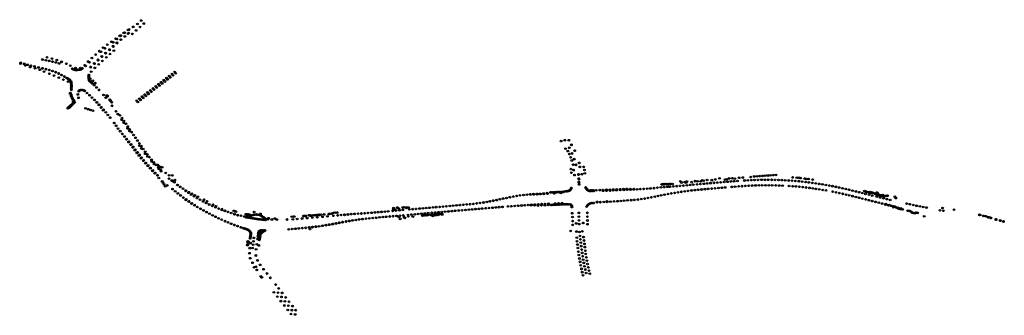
# Model space of a CAD drawing. Header units: metres. Extents: x 169762 to 172659, y 406273 to 407142.
import ezdxf

# ---------------------------------------------------------------- set-up
doc = ezdxf.new("R2010")
doc.units = ezdxf.units.M
doc.header["$MEASUREMENT"] = 0
for name, color, linetype, lineweight in [('B-WE-GR-BOOM-S', 97, 'Continuous', 25), ('N-WE-GR-BOOM-S', 92, 'Continuous', 25), ('V-WE-GR-BOOM-S', 12, 'Continuous', 25)]:
    doc.layers.add(name, color=color, linetype=linetype, lineweight=lineweight)

# ---------------------------------------------------------------- blocks, each defined once
blk = doc.blocks.new('V-SGR-BOOM_01')
at = {"ltscale": 0.1}
h = blk.add_hatch(color=256, dxfattribs=at)
edge = h.paths.add_edge_path()
edge.add_arc((0, 0), 0.15, 0, 360)
at = {"lineweight": -3}
for p, q in [((-2.1, 2.1), (2.1, -2.1)), ((2.1, 2.1), (-2.1, -2.1))]:
    blk.add_line(p, q, dxfattribs=at)
for radius in [2.5, 0.045]:
    blk.add_circle((0, 0), radius)
at = {"ltscale": 0.1}
blk.add_circle((0, 0), 0.15, dxfattribs=at)
blk = doc.blocks.new('SGR-BOOM_01')
at = {"ltscale": 0.1}
h = blk.add_hatch(color=256, dxfattribs=at)
edge = h.paths.add_edge_path()
edge.add_arc((0, 0), 0.15, 0, 360)
for radius in [2.5, 0.045]:
    blk.add_circle((0, 0), radius)
blk.add_circle((0, 0), 0.15, dxfattribs=at)

msp = doc.modelspace()

# ---------------------------------------------------------------- block references
at = {"layer": 'B-WE-GR-BOOM-S'}
for p in [(170119.7, 407139.4), (170096.2, 407120.9), (170104.7, 407110.4), (170108.7, 407129.4), (170116, 407120.5), (170127.2, 407130.7), (170093.7, 407100.3), (170039.2, 407050.9), (170005.4, 407020.7), (170017, 407031.3), (170027.9, 407041.1), (169972.7, 406989.2), (169983.5, 407000.2), (169994.6, 407010.7), (169944.4, 406935.5), (169910.4, 406925.2), (169911.1, 406926.2), (169911.7, 406925.1), (169913.8, 406918.2), (169913.9, 406921), (169914.5, 406916.9), (169915.1, 406915.1), (169916.4, 406912.4), (169917.1, 406911.2), (169917.8, 406909.5), (169919.7, 406902.3), (169921.2, 406904.2), (169921.5, 406904.6), (169921.6, 406904.1), (169922, 406904.5), (169923.7, 406899.5), (169960.4, 406926.4), (169967.8, 406919.9), (169975.1, 406913.1), (169982.3, 406906.2), (169903.3, 406881.8), (169905.5, 406883.9), (169906.3, 406882.4), (169907, 406884.1), (169907.3, 406882.6), (169908.7, 406884.7), (169909.1, 406885.5), (169909.2, 406886), (169909.4, 406886.3), (169909.9, 406886.8), (169910.4, 406885.8), (169911, 406887.1), (169911.2, 406888.9), (169912.5, 406888.7), (169913.7, 406890.9), (169913.7, 406889.8), (169915.1, 406891.4), (169916.6, 406892.7), (169918.2, 406894.2), (169919.5, 406895.3), (169919.6, 406896.8), (169920.6, 406896.5), (169921.6, 406899), (169922, 406897.6), (169923, 406898.4), (169955.9, 406881.6), (169963.5, 406878.7), (169970.5, 406876.4), (169977.9, 406874.3), (170015.5, 406869.5), (170021.6, 406861.9), (170046, 406830.3), (170051.6, 406822), (170057.8, 406814.3), (170064.2, 406806.4), (171354.9, 406785.1), (171365.7, 406787.8), (171377.6, 406787.6), (171367.9, 406763), (171384.1, 406702.8), (171423.5, 406700.2), (170171.8, 406676.7), (170191.8, 406691.5), (170201.6, 406674.8), (170201.7, 406684.7), (170209.5, 406669.4), (170211.1, 406684.3), (170218.6, 406670.8), (171385, 406692.1), (171394.1, 406685.1), (171415.8, 406687.8), (171424.8, 406690.6), (171769.4, 406669.5), (171774.5, 406668.8), (171784.4, 406670.9), (171798.2, 406670.3), (171808.6, 406672.5), (171821.1, 406675.7), (171837.3, 406672), (171842.9, 406672.8), (171849.4, 406675.4), (171858.5, 406676), (171866.2, 406674.7), (171874, 406668), (171878.6, 406677.3), (171889.5, 406677.9), (171894.2, 406669.4), (171904, 406669.9), (171912.6, 406679.6), (171914.5, 406670.5), (171923.2, 406681.2), (171924, 406670.8), (171931, 406681.6), (171934.2, 406671.1), (171939.2, 406682.3), (171944.3, 406671.4), (171947.2, 406682.9), (171954.2, 406671.4), (171955.1, 406683.5), (171963, 406684), (171964.2, 406671.5), (171971, 406684.6), (171974.2, 406671.3), (171979.2, 406685.1), (171984.3, 406671.1), (171987.1, 406685.6), (171994.3, 406670.9), (172004.2, 406670.4), (172014.3, 406669.9), (172024.5, 406669.4), (172034.1, 406668.7), (172036, 406678.3), (172044.2, 406667.9), (172048.2, 406677.6), (172054.6, 406677.2), (172059.8, 406676.5), (172071.6, 406675.1), (172076.9, 406673.9), (172083.2, 406673.7), (172095, 406672.2), (170181.3, 406666.6), (170183.5, 406663.6), (170187.1, 406657.7), (170190.4, 406652.2), (170196.7, 406655), (170211.9, 406644), (170212.3, 406667.1), (170217.6, 406664.5), (170234.5, 406650.5), (170242.7, 406645), (171427.2, 406649.1), (171428.6, 406646.3), (171430.5, 406643.8), (171432.8, 406641.7), (171435.3, 406639.8), (171578.6, 406643.5), (171588.2, 406644), (171597.8, 406644.6), (171608.2, 406645.3), (171618.1, 406646.1), (171628.3, 406646.8), (171650.7, 406657.8), (171652.6, 406657.7), (171653.1, 406657.7), (171653.6, 406658.1), (171658, 406658.6), (171659.8, 406658.8), (171663.8, 406658.7), (171664.1, 406658.8), (171664.5, 406658.8), (171669.7, 406658.4), (171671.9, 406658.7), (171675, 406659), (171675.1, 406651), (171676.9, 406659), (171677.2, 406659.1), (171677.6, 406659.2), (171682.8, 406658.9), (171685.1, 406651.9), (171695, 406652.7), (171704.9, 406653.6), (171705.6, 406667), (171709.1, 406663.5), (171714.5, 406654.5), (171718.9, 406664.6), (171722.8, 406663), (171724.7, 406655.3), (171725.1, 406666.3), (171728.3, 406638.9), (171734.8, 406656.2), (171738.3, 406640.1), (171739.2, 406664.5), (171743.8, 406657.1), (171748.1, 406641.1), (171749.2, 406667.4), (171754.7, 406658), (171756.4, 406667), (171758, 406642.1), (171764.6, 406658.9), (171765.6, 406666.8), (171768.1, 406642.9), (171774.6, 406659.8), (171778, 406643.9), (171784.5, 406660.6), (171787.3, 406644.7), (171794.5, 406661.5), (171797.7, 406645.6), (171804.6, 406662.5), (171807.7, 406646.4), (171814.5, 406663.3), (171817.7, 406647.2), (171824.2, 406664), (171827.6, 406648), (171834.4, 406664.8), (171837.4, 406648.9), (171844.3, 406665.7), (171854.5, 406666.5), (171857.3, 406650.5), (171864.3, 406667.3), (171867.2, 406651.3), (171877.3, 406652.1), (171887, 406652.7), (171896.8, 406653.4), (171906.8, 406653.9), (171916.9, 406654.5), (171926.6, 406654.8), (171936.4, 406655.1), (171946.3, 406655.2), (171956.5, 406655.3), (171966.3, 406655.3), (171976.1, 406655.2), (171986.1, 406654.9), (171996.2, 406654.6), (172006.3, 406654.2), (172025.8, 406653.2), (172036, 406652.5), (172045.5, 406651.9), (172054.2, 406667.1), (172055.6, 406651), (172064.2, 406666), (172065.4, 406649.9), (172074.3, 406664.9), (172075.3, 406648.8), (172083.8, 406663.7), (172085.4, 406647.6), (172094, 406662.3), (172095, 406646.2), (172104, 406661), (172104.6, 406644.8), (172113.9, 406659.4), (172114.5, 406643.3), (172123.7, 406657.9), (172124.6, 406641.6), (172133.9, 406656.2), (172134.1, 406640.1), (172144, 406654.4), (172153.5, 406652.7), (172163.2, 406650.7), (172173.1, 406648.7), (172183, 406646.4), (172192.5, 406644.4), (172202.3, 406642), (172212, 406639.6), (170219.8, 406637.4), (170227.6, 406631.3), (170235.4, 406625.4), (170243.8, 406619.3), (171194.6, 406618), (171204.4, 406620.2), (171214.4, 406622.2), (171224.2, 406624.2), (171234.1, 406625.7), (171244.3, 406626.7), (171254.3, 406627.6), (171540.5, 406610.1), (171550.4, 406610.9), (171560.8, 406611.6), (171570.2, 406612.4), (171580.5, 406613.4), (171590.8, 406614.8), (171600.6, 406616.2), (171610.6, 406618), (171620.4, 406619.9), (171630.5, 406622), (171639.9, 406623.9), (171649.5, 406625.9), (171659.4, 406627.8), (171669.3, 406629.6), (171679.3, 406631.3), (171688.9, 406633), (171698.7, 406634.6), (171708.7, 406636.1), (171718.5, 406637.5), (172153.8, 406636.4), (172163.5, 406634.4), (172173.4, 406632.3), (172183.2, 406630.2), (172192.9, 406628), (172202.5, 406625.7), (172212.3, 406623.3), (172221.8, 406637.2), (172222, 406620.9), (172231.5, 406618.5), (172231.6, 406634.9), (172241, 406632.5), (172241, 406616.1), (172247.4, 406638.6), (172249.7, 406637.7), (172250.6, 406630.2), (172250.9, 406613.7), (172251.7, 406637.3), (172252.4, 406636.1), (172253.5, 406635.8), (172254.6, 406635.6), (172259.9, 406635), (172260.4, 406611.3), (172260.7, 406627.6), (172264, 406635.5), (172264.3, 406633.1), (172266, 406633.2), (172268.2, 406634.3), (172270.3, 406625.2), (172270.9, 406633.3), (172278.4, 406629.9), (172278.5, 406631.4), (172282.4, 406627.3), (172283.8, 406633.8), (172283.8, 406621.9), (172284.1, 406632.6), (172285, 406633.4), (172285.5, 406632.7), (172286.3, 406631.5), (172287.3, 406628.1), (172287.9, 406627.8), (172289.6, 406627.2), (172290.8, 406627.1), (172291.8, 406626.6), (172292.8, 406626.2), (172293.7, 406619.5), (172294, 406626.2), (172295.1, 406625.9), (172297.4, 406625.4), (172298.7, 406626.1), (172299.6, 406624.8), (172299.8, 406625.9), (172300.6, 406625.9), (172301.9, 406626.4), (172303.1, 406622.5), (172303.4, 406617), (172306.5, 406622.8), (172310.5, 406624.1), (172313, 406624.6), (172313, 406614.7), (172315.5, 406624.5), (172322.8, 406612.2), (172336.9, 406621.7), (172339.5, 406617.6), (170294, 406586.3), (170302.8, 406581.4), (170861.7, 406588.1), (170861.9, 406583.2), (170864.4, 406585.3), (170866.9, 406582.9), (170872.6, 406589.4), (170873.4, 406589.5), (170877, 406586.8), (170877.4, 406586.7), (170889.3, 406590.1), (170894.3, 406590.6), (170899.7, 406588.5), (170901.9, 406590), (170906, 406589.9), (170918.4, 406585), (170928.2, 406585.9), (170938.3, 406586.8), (170948.2, 406587.7), (170958.1, 406588.5), (170967.9, 406589.3), (170978.3, 406590.1), (170987.7, 406591), (170997.7, 406591.8), (171007.6, 406592.7), (171017.5, 406593.6), (171027.5, 406594.5), (171037.4, 406595.4), (171047.3, 406596.3), (171053.7, 406581.2), (171057, 406597), (171063.3, 406581.9), (171067.3, 406598), (171073.7, 406582.8), (171077.2, 406598.9), (171083.4, 406583.6), (171087, 406599.8), (171093.2, 406584.4), (171096.8, 406600.7), (171103.2, 406585.2), (171112.9, 406586), (171122.9, 406586.8), (171126.4, 406604.7), (171133.1, 406587.8), (171136.2, 406606.3), (171142.8, 406588.4), (171198.8, 406593.1), (171208.5, 406593.7), (171228.4, 406595.2), (171238.5, 406595.9), (171247.9, 406596.7), (171257.8, 406597.3), (171366.8, 406599.6), (171370.1, 406599.6), (171373, 406599.6), (171376.1, 406599.5), (171379.1, 406599.4), (171382.3, 406598.8), (171385.2, 406597.2), (171386.4, 406594.1), (171430.2, 406592.6), (171434, 406597.8), (171436.2, 406599.7), (171438.8, 406601.5), (171441.8, 406602.4), (171444.8, 406602.8), (171448.1, 406603), (171450.8, 406603.1), (171460.8, 406606.5), (171489.9, 406608.4), (172270.1, 406608.9), (172279.8, 406606.5), (172289.4, 406604.2), (172299.4, 406601.6), (172309.3, 406598.8), (172309.8, 406599.7), (172309.9, 406599.8), (172310.3, 406599.6), (172317.5, 406596.7), (172317.7, 406596.3), (172320.6, 406597.2), (172326.1, 406595), (172332.3, 406590.7), (172333.5, 406592.8), (172333.7, 406593), (172333.7, 406592.6), (172336.6, 406592.1), (172341, 406590.6), (172342.6, 406588.9), (172346.6, 406588.7), (172347.6, 406588.3), (172348.6, 406586.8), (172348.9, 406586.6), (172349.3, 406587.1), (172353.9, 406584.7), (172354.3, 406587.7), (172354.4, 406587.5), (172354.6, 406587.7), (172359.8, 406584.4), (172371.6, 406601.6), (172381.1, 406599.6), (172391, 406597.3), (172400.7, 406595.2), (172410.3, 406593.4), (172420.3, 406591.6), (172429.9, 406589.9), (172469.6, 406582.1), (172477.1, 406588.6), (172510.6, 406583.5), (170311.5, 406576.5), (170320.4, 406571.9), (170329.4, 406567.1), (170338.2, 406562.8), (170347.2, 406558.3), (170356.6, 406554.1), (170375.1, 406577.1), (170384.4, 406573.7), (170392.5, 406580), (170396.5, 406578.9), (170398.1, 406578.2), (170427.6, 406570), (170428.2, 406569.9), (170428.4, 406569.8), (170429.2, 406569.8), (170430.4, 406569.2), (170431.2, 406569.8), (170432.5, 406569.2), (170432.7, 406569.1), (170433.5, 406569.7), (170433.5, 406568.9), (170433.9, 406568.9), (170434.3, 406569.2), (170434.5, 406569.2), (170434.6, 406569.4), (170436.2, 406568.4), (170436.8, 406568.5), (170437, 406568), (170437.4, 406569.3), (170437.7, 406569.3), (170437.7, 406567.4), (170438, 406568.5), (170438, 406567.6), (170451.8, 406576.6), (170470.5, 406571.3), (170493.9, 406558.4), (170503.8, 406554.7), (170512.7, 406557.4), (170518.7, 406554.6), (170548.5, 406554.7), (170562.8, 406563.1), (170565.8, 406555.4), (170569.8, 406563.5), (170578.3, 406556.4), (170593.1, 406557.7), (170597.3, 406565), (170597.8, 406564.6), (170598.3, 406565.2), (170600.4, 406565.3), (170602.5, 406564.7), (170603.9, 406565.4), (170608, 406558.9), (170614.1, 406567.2), (170615.6, 406566.5), (170617.7, 406566.2), (170618.8, 406566.3), (170623, 406560.2), (170623.7, 406566.9), (170628.5, 406566.9), (170630.6, 406567.2), (170633.7, 406567.5), (170636.8, 406567.7), (170637.9, 406561.5), (170638.6, 406567.9), (170640.8, 406568.1), (170642.8, 406568.2), (170643.9, 406568.5), (170648.8, 406568.8), (170652.8, 406562.8), (170657.8, 406569.6), (170667.7, 406564), (170671, 406570.9), (170674.1, 406571.2), (170679.3, 406571.9), (170681.8, 406572.8), (170684.9, 406565.6), (170687.3, 406574.7), (170691.3, 406574.8), (170696.6, 406575.2), (170697.5, 406566.7), (170741.4, 406552.1), (170751.3, 406553.4), (170761.2, 406554.8), (170770.9, 406556), (170776.9, 406573.2), (170781.1, 406557.1), (170787, 406573.9), (170790.8, 406558), (170796.9, 406574.6), (170800.8, 406559), (170806.9, 406575.4), (170810.7, 406559.9), (170816.8, 406576.3), (170821, 406561), (170826.8, 406577), (170830.8, 406561.9), (170836.7, 406577.8), (170840.6, 406562.7), (170846.4, 406578.6), (170850.6, 406563.6), (170860.4, 406564.5), (170870.5, 406565.4), (170877.7, 406562.6), (170881.6, 406556.7), (170893.3, 406561.3), (170895.5, 406559.5), (170905.6, 406564), (170914.3, 406569.2), (170918.8, 406563.3), (170924.4, 406570), (170934.4, 406570.9), (170944.1, 406571.7), (170947, 406566.4), (170948, 406566.9), (170948.8, 406567.1), (170948.9, 406566.6), (170950.9, 406567.2), (170951.2, 406567.2), (170951.4, 406566.7), (170952.2, 406567.4), (170954, 406572.5), (170957.8, 406567.2), (170959.9, 406567.5), (170961.9, 406567.9), (170963.4, 406568), (170971.6, 406568.2), (170974, 406574.3), (170974.8, 406567.1), (170975, 406569), (170977.7, 406566.9), (170978.2, 406565.4), (170980.5, 406569.5), (170984.2, 406575.2), (170985, 406569.7), (170985.2, 406566.9), (170987.3, 406568.4), (170987.7, 406570.4), (170991.6, 406570.6), (170993.5, 406567.9), (170994.2, 406576), (170995.5, 406570.8), (171003, 406572), (171003.1, 406569.9), (171003.9, 406576.8), (171004.7, 406571.5), (171005.3, 406569.1), (171013.9, 406577.8), (171023.8, 406578.5), (171033.8, 406579.4), (171043.6, 406580.3), (171387.6, 406573.3), (171388.7, 406561.9), (171407.1, 406574.2), (171407.4, 406563.2), (171407.7, 406552.2), (171432.3, 406562.9), (171432.4, 406551.8), (172374.5, 406580.5), (172380.2, 406580.1), (172384.3, 406578), (172387.9, 406574.8), (172388.2, 406574.8), (172391.8, 406573.7), (172395.6, 406573.2), (172398, 406574.5), (172401, 406575), (172403.9, 406574.2), (172404, 406574), (172423.3, 406564), (172479.2, 406580.3), (172585.3, 406568.5), (172587.4, 406568), (172587.8, 406567.8), (172597.8, 406565.3), (172604.7, 406564.3), (172611.5, 406561.5), (172612.1, 406561.5), (172612.6, 406561), (172618.6, 406559.8), (172618.6, 406559.5), (172619.3, 406559.5), (172634.1, 406554.7), (172634.1, 406554.3), (172634.4, 406555.1), (172634.7, 406554.6), (172634.7, 406554.2), (172646.8, 406552), (170366.1, 406549.8), (170375, 406546.1), (170384.4, 406542.3), (170402.9, 406535.4), (170412.3, 406532), (170419.7, 406529.4), (170422.6, 406528.5), (170428.5, 406526.5), (170431.4, 406525.5), (170434.1, 406524.1), (170553.6, 406526), (170563.7, 406526.8), (170573.6, 406527.5), (170583.6, 406528.4), (170593.9, 406529.5), (170603.7, 406530.3), (170616.1, 406526.6), (171388.9, 406550), (171399.3, 406543.1), (171408.1, 406541.3), (172646.2, 406551.5), (172646.9, 406551.6), (172647.1, 406551), (172655.9, 406548.9), (172656.3, 406548.9), (170436.7, 406522.3), (170439, 406520.1), (170440.2, 406499.1), (170440.7, 406502.3), (170440.9, 406517.4), (170441.2, 406505.3), (170441.7, 406508.3), (170442, 406514.5), (170442.1, 406511.3), (170480.7, 406521), (170483.7, 406522.4), (170483.7, 406522.4), (171383.2, 406521.1), (171400, 406519.4), (171401, 406501.4), (171409.3, 406518.1), (171410.5, 406506.4), (171411.6, 406496.4), (171417.5, 406519.9), (171421.1, 406503.1), (170432.2, 406479.1), (170432.4, 406480.7), (170432.7, 406480.9), (170433, 406487.9), (170433.2, 406490.1), (170433.5, 406490), (170433.5, 406481.2), (170433.6, 406490.3), (170434, 406481.5), (170434.2, 406489.5), (170434.7, 406490), (170434.7, 406489.4), (170434.8, 406489.7), (170465.5, 406478.4), (171401.9, 406490.9), (171403.2, 406481), (171404.3, 406470.8), (171412.9, 406486.5), (171414.1, 406476.6), (171415.3, 406466.5), (171422.2, 406493), (171423.5, 406483.1), (171424.8, 406473.5), (170457.1, 406448.9), (171405.8, 406460.1), (171407.3, 406450.5), (171409, 406440.1), (171416.7, 406456.7), (171418.2, 406446.8), (171419.9, 406436.8), (171426.1, 406462.8), (171427.4, 406453.5), (171429.2, 406443.4), (170451.5, 406414.1), (170461.6, 406434.4), (170469.5, 406421.3), (170479.6, 406408.7), (171410.8, 406430.3), (171412.7, 406420.1), (171415.1, 406409.8), (171421.9, 406427.1), (171423.9, 406417.1), (171430.9, 406433.7), (171432.8, 406423.9), (171435.1, 406414.1), (170459.7, 406406.6), (170471.4, 406387.9), (170473.8, 406384.6), (170474.8, 406384.8), (170489.8, 406396), (170499.7, 406383.3), (171417.1, 406400), (171419.5, 406391), (171428.4, 406397.6), (171437.2, 406404.4), (171439.4, 406395.7), (170515.1, 406363.6), (170524.1, 406352.1), (170510, 406340.8), (170520.1, 406328.1), (170522.2, 406339.9), (170532.2, 406327.3), (170534.1, 406339.1), (170544.7, 406325.8), (170530.7, 406314.7), (170540.7, 406302), (170542.3, 406314.4), (170552.5, 406301.5), (170554.6, 406313.1), (170564.8, 406300.3), (170551.1, 406288.9), (170560.5, 406277), (170563.1, 406288.3), (170572.8, 406275.7), (170574.2, 406288.3)]:
    msp.add_blockref('SGR-BOOM_01', p, dxfattribs=at)
at = {"layer": 'N-WE-GR-BOOM-S'}
for p in [(170068.9, 407103.2), (170081.1, 407111.9), (170032.2, 407077.1), (170044.4, 407085.8), (170056.6, 407094.5), (169996.7, 407049.5), (170007.8, 407059.6), (170020, 407068.4), (169842.6, 407031.5), (169857.1, 407027.7), (169871.5, 407023.3), (169885.5, 407018.1), (169963.8, 407018.9), (169974.6, 407029.3), (169985.6, 407039.4), (169764.8, 407012.9), (169778.7, 407007.5), (169792.9, 407002.6), (169807.5, 406999.3), (169821.7, 406994.7), (169833.7, 406989.6), (169899.4, 407012.3), (169911.1, 407006.7), (169926.6, 406999.7), (169941.1, 406999.9), (169953.3, 407008.1), (170218.1, 406988.4), (169849.3, 406983), (169863.3, 406977.7), (169877.1, 406971.7), (169890.8, 406965.7), (169904.6, 406959.7), (169965.9, 406976.8), (169969.7, 406968.7), (169977.3, 406962.3), (170178.3, 406958.2), (170186.2, 406964.3), (170189.2, 406960.3), (170194.2, 406970.3), (170197.2, 406966.3), (170202.2, 406976.3), (170205.2, 406972.3), (170210.2, 406982.4), (170213.2, 406978.4), (170221.1, 406984.4), (169914.1, 406935.8), (169914.3, 406950.7), (169935.9, 406931.6), (169943.6, 406935.4), (169952.9, 406933), (169984.8, 406955.5), (170146.4, 406934.1), (170149.4, 406930.1), (170154.3, 406940.1), (170157.3, 406936.2), (170162.3, 406946.2), (170165.3, 406942.2), (170170.3, 406952.2), (170173.3, 406948.2), (170181.3, 406954.3), (169933.4, 406922.2), (169935.4, 406912.5), (170106.5, 406903.9), (170109.5, 406900), (170114.5, 406910), (170117.5, 406906), (170122.4, 406916), (170125.4, 406912), (170130.4, 406922), (170133.4, 406918.1), (170138.4, 406928.1), (170141.4, 406924.1), (169988.9, 406898.8), (169995.3, 406891.2), (170001.5, 406883.5), (170007.7, 406875.8), (170057.5, 406860.7), (170063.2, 406852.5), (170068.8, 406844.3), (170074.5, 406836.1), (170080.2, 406827.8), (170085.9, 406819.6), (170070.3, 406798.2), (170076.4, 406790.2), (170091.6, 406811.4), (170097.3, 406803.2), (170103, 406794.9), (170108.6, 406786.7), (170082.5, 406782.3), (170088.6, 406774.4), (170094.6, 406766.4), (170100.7, 406758.5), (170114.3, 406778.5), (170120, 406770.3), (170125.7, 406762), (171375, 406755.8), (170106.8, 406750.6), (170113, 406742.7), (170119.3, 406735), (170125.8, 406727.3), (170131.6, 406753.9), (170137.6, 406745.9), (170143.7, 406738.1), (170150.1, 406730.3), (171379.2, 406746.8), (171383, 406737.5), (171386.4, 406728.1), (170132.3, 406719.8), (170139, 406712.3), (170145.8, 406705), (170152.7, 406697.7), (170156.6, 406722.7), (170163.2, 406715.2), (170170, 406707.9), (170176.9, 406700.7), (171421.2, 406709.4), (170159.7, 406690.6), (170226.6, 406656.3), (170250.4, 406638.8), (171438.4, 406639.9), (171441.5, 406640), (171444.5, 406640.1), (171447.5, 406640.3), (171450.7, 406640.4), (171458.6, 406640.7), (171468.6, 406641.2), (171478.6, 406641.6), (171488.6, 406642), (171498.6, 406642.5), (171508.6, 406642.9), (171518.6, 406643.3), (171528.6, 406643.8), (171538.6, 406644.3), (171548.6, 406644.6), (171558.5, 406644.2), (171568.5, 406643.9), (171638.2, 406648.3), (171648.2, 406649.1), (171658.1, 406650), (171668.1, 406650.8), (170251, 406612.5), (170258.6, 406633.3), (170266.9, 406627.9), (170275.2, 406622.8), (170283.9, 406617.6), (170292.8, 406612.7), (171155.3, 406610.2), (171165.1, 406612.2), (171174.9, 406614.2), (171184.7, 406616.2), (171264.1, 406628.7), (171273.5, 406629.2), (171283.5, 406629.6), (171293.5, 406630.1), (171303.4, 406631), (171313.3, 406632.7), (171323.7, 406634.3), (171326.7, 406634.4), (171329.7, 406634.5), (171332.7, 406634.7), (171335.7, 406634.8), (171338.7, 406634.9), (171341.7, 406635.1), (171344.7, 406635.2), (171347.7, 406635.3), (171350.7, 406635.4), (171353.7, 406635.6), (171356.6, 406635.7), (171359.6, 406635.8), (171362.6, 406636), (170259.4, 406607.1), (170267.8, 406601.7), (170276.4, 406596.5), (170285, 406591.4), (170301.7, 406607.8), (170310.8, 406603.2), (170319.9, 406598.8), (170329, 406594.6), (170338.2, 406590.6), (170347.4, 406586.8), (170356.7, 406583.1), (170869.4, 406581.1), (170879.4, 406582), (170889.3, 406582.9), (170908.4, 406584.6), (170918.4, 406585.4), (171087, 406599.8), (171106.4, 406602), (171116.3, 406603.4), (171145.5, 406608.3), (171152.9, 406589.3), (171162.9, 406590.1), (171172.8, 406591), (171182.8, 406591.9), (171218.5, 406594.5), (171266.8, 406596.8), (171276.8, 406596.3), (171286.8, 406595.9), (171296.8, 406596.3), (171306.8, 406596.8), (171316.8, 406597.2), (171325.3, 406597.6), (171328.3, 406597.7), (171331.3, 406597.9), (171334.3, 406598), (171337.3, 406598.1), (171340.3, 406598.3), (171343.3, 406598.4), (171346.3, 406598.6), (171349.3, 406598.7), (171352.3, 406598.9), (171355.3, 406599), (171358.2, 406599.2), (171361.2, 406599.3), (171364.2, 406599.4), (171386.5, 406591.2), (171432.3, 406595.5), (171460.5, 406605.3), (171470.5, 406605.7), (171480.5, 406606.2), (171490.5, 406606.6), (171500.5, 406607), (171510.5, 406607.7), (171520.6, 406608.4), (171530.6, 406609.3), (170365.7, 406579.8), (170393.9, 406570.7), (170403.5, 406568), (170413.3, 406565.6), (170423, 406563.3), (170429.7, 406561.8), (170432.6, 406561.2), (170435.6, 406560.6), (170438.5, 406560), (170441.4, 406559.4), (170444.4, 406558.8), (170447.3, 406558.3), (170450.3, 406557.8), (170453.3, 406557.3), (170456.2, 406556.8), (170459.2, 406556.4), (170462.2, 406556), (170465.1, 406555.6), (170468.1, 406555.2), (170471.1, 406554.8), (170474.1, 406554.5), (170477.1, 406554.2), (170480, 406553.9), (170483, 406553.6), (170486, 406553.4), (170707.4, 406568), (170717.4, 406568.9), (170727.4, 406569.8), (170737.3, 406570.6), (170747.3, 406571.3), (170757.3, 406571.9), (170767.3, 406572.4), (170859.4, 406580.2), (170881, 406565.9), (170890.9, 406566.8), (170904.4, 406568), (170964, 406573.4), (171432.3, 406574.3), (170393.5, 406538.4), (170425.5, 406527.5), (170471.8, 406523.2), (170474.8, 406522.9), (170613.4, 406531.1), (170623.3, 406532.2), (170633.3, 406533.4), (170643.2, 406534.7), (170653.1, 406536.2), (170663, 406537.7), (170672.8, 406539.3), (170682.7, 406541), (170692.5, 406542.8), (170702.3, 406544.7), (170712.1, 406546.6), (170722, 406548.4), (170731.8, 406550.1), (171389, 406539), (171420.2, 406544.4), (171432.5, 406540.8), (170451.2, 406500.7), (170462.8, 406496.8), (170463.2, 406499.8), (170463.8, 406505.8), (170464.2, 406508.8), (170464.5, 406511.7), (170464.8, 406514.7), (170465.5, 406517.6), (170467, 406520.3), (170469.1, 406522.3), (170477.8, 406522.6), (170480.8, 406522.4), (170439.3, 406470.5), (170441, 406485.4), (170447.8, 406470.8), (170448.9, 406480.8), (170450, 406490.7), (170457.8, 406466.9), (170460, 406481.7), (170438, 406455.6), (170440.5, 406440.9), (170447.4, 406427.6), (170456.7, 406415.8)]:
    msp.add_blockref('SGR-BOOM_01', p, dxfattribs=at)
for p, rotation in [((170083, 407102.7), 40.9354612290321), ((170048.2, 407074.2), 36.76127260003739), ((170060.2, 407083.2), 36.76127260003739), ((170071.7, 407092.8), 41.42847429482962), ((170014.7, 407044.1), 42.29113072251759), ((170025.8, 407054.2), 42.29113072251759), ((170036.9, 407064.3), 42.29113072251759), ((169992.5, 407024), 42.34893234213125), ((170003.6, 407034), 42.29113072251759), ((169970.9, 407003.1), 43.92618036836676), ((169981.6, 407013.7), 43.92618036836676), ((171406.3, 406687.6), 277.0922172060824), ((171407.6, 406672.7), 272.9870773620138), ((171408, 406657.7), 43.92618036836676)]:
    msp.add_blockref('SGR-BOOM_01', p, dxfattribs=dict(at, rotation=rotation))
at = {"layer": 'V-WE-GR-BOOM-S'}
for p in [(170071.1, 407103.9), (170083.7, 407113), (170037.2, 407075.5), (170048.5, 407085.1), (170048.6, 407073.2), (170059.6, 407095.1), (170059.7, 407083.3), (170080.8, 407101.2), (170001.2, 407047.6), (170013, 407057.8), (170026.9, 407053.4), (170037.7, 407063.2), (169829.6, 407024.8), (169839.3, 407022.7), (169849.1, 407020.8), (169858.5, 407018.7), (169868.6, 407016.3), (169967.3, 407016.7), (169993, 407022.7), (170004.2, 407033.2), (170015.3, 407043.2), (169765.2, 407015.1), (169775.5, 407012.2), (169785.1, 407009.5), (169794.8, 407007), (169805.6, 407004.5), (169817.7, 407001.7), (169829.3, 406999.1), (169839.8, 406996.5), (169849.3, 406994), (169858.5, 406991), (169867.9, 406987.7), (169878.2, 407013.5), (169917, 406997.8), (169919.6, 406996.3), (169922.4, 406994.9), (169925.5, 406994), (169928.7, 406993.7), (169931.9, 406994.3), (169934.9, 406994.8), (169938.1, 406995.1), (169941.2, 406995.6), (169944.1, 406996.9), (169946.7, 406998.8), (169955.9, 407006.1), (169971.1, 407002.4), (169982.2, 407012.8), (169876.8, 406983.8), (169885.5, 406979.4), (169893.6, 406974.8), (169900.9, 406970.6), (169903.5, 406968.9), (169906.1, 406967.2), (169908.8, 406965.4), (169911, 406963), (169912.7, 406960.2), (169965.4, 406976.3), (169965.4, 406973), (169965.7, 406970), (169965.9, 406979.5), (169966.1, 406966.9), (169966.9, 406963.9), (169968.7, 406961.2), (169971.1, 406958.9), (169913.5, 406957.2), (169914, 406954.1), (169914.1, 406941.5), (169914.1, 406938.5), (169914.3, 406950.8), (169914.3, 406944.5), (169914.4, 406947.7), (169935.9, 406931.6), (169938.1, 406933.9), (169941.2, 406935.1), (169944.4, 406935.5), (169947.6, 406935.4), (169950.6, 406934.5), (169953.2, 406932.8), (169973.4, 406956.8), (169975.8, 406954.7), (169981.2, 406949.7), (169988.3, 406942.8), (169995.5, 406935.5), (170008.9, 406920.8), (170015.4, 406912.8), (170018, 406919.1), (170020.3, 406916.7), (170020.6, 406918.1), (170027.4, 406906.8), (170028, 406904.9), (170029.6, 406903.7), (169989.2, 406899.1), (169995.9, 406891.8), (170002.6, 406884.6), (170009.1, 406877.1), (170033, 406899.1), (170033.9, 406889), (170045.4, 406872.6), (170028.2, 406854), (170051, 406864.4), (170062.3, 406847.8), (170040.3, 406838.3), (170068.1, 406839.5), (170079.5, 406822.8), (170085, 406814.9), (170070.7, 406798.5), (170077.1, 406790.9), (170083.7, 406783.3), (170090, 406775.8), (170096.2, 406768), (170102.4, 406760.1), (170114.4, 406772.1), (170120.1, 406763.6), (171379, 406765.5), (171385.4, 406774.2), (171395.2, 406757.1), (170108.8, 406752.1), (170114.5, 406744.6), (170120.8, 406736.6), (170127, 406728.7), (170131.6, 406747.9), (170137.8, 406740.3), (171387.1, 406749), (171393.5, 406732.1), (170133.5, 406720.8), (170140, 406713.4), (170146.8, 406705.8), (170150.8, 406725), (170153.7, 406698.7), (170157.5, 406717.8), (170167.4, 406715.2), (170170.2, 406712.6), (170171.1, 406703.4), (170173.6, 406710.2), (170177.1, 406709), (170178.2, 406696.6), (170181.3, 406708.2), (171390.3, 406715.8), (171391.8, 406699.9), (171398.7, 406715.4), (171408.3, 406721), (171410.3, 406709.3), (170160.6, 406691.5), (170167.8, 406684.5), (171405.8, 406686.5), (171406.6, 406674.9), (170226.5, 406656.1), (170251.1, 406639.8), (171376.8, 406638.8), (171379.5, 406640), (171382.1, 406642), (171384, 406644.7), (171385.1, 406647.4), (171407.3, 406664.5), (171438.4, 406638.6), (171441.6, 406638.6), (171444.6, 406638.7), (171447.6, 406638.8), (171450.7, 406638.9), (171478.8, 406639.1), (171488.8, 406639.6), (171498.8, 406640), (171508.1, 406640.3), (171518.2, 406640.8), (171528.9, 406641.4), (171539.2, 406641.9), (171549.3, 406642.4), (171559.1, 406642.7), (171568.8, 406643.1), (170251.9, 406613.5), (170259.7, 406634.9), (170268.4, 406630.4), (170277.2, 406625.9), (170286.3, 406621.7), (170304.4, 406612.9), (171155.7, 406609.9), (171165.3, 406611.8), (171264.5, 406628.3), (171274.5, 406628.8), (171284.4, 406629.2), (171294.4, 406629.8), (171304.7, 406630.2), (171314.7, 406630.7), (171334.7, 406631.6), (171354.3, 406633), (171367.3, 406637.5), (171370.6, 406637.7), (171373.5, 406638), (170260.3, 406607.7), (170268.6, 406602.1), (170276.9, 406596.8), (170313.3, 406608.1), (170330.8, 406598.4), (170339.5, 406593.8), (170357.4, 406584.8), (170366.1, 406580.8), (171145.9, 406608), (171267.8, 406598), (171277.9, 406598.6), (171288, 406599.2), (171297.6, 406599.8), (171307.4, 406600.3), (171317.7, 406600.8), (171337.6, 406601.6), (171347.4, 406602.1), (171357.5, 406602.5), (170393.9, 406570.4), (170403.4, 406567.3), (170428.8, 406560.8), (170430.7, 406565.5), (170431.2, 406565.6), (170431.3, 406565), (170431.4, 406564.7), (170432, 406565.5), (170432, 406560.9), (170432.6, 406565.1), (170433, 406565.4), (170433.2, 406566), (170433.7, 406565.9), (170434.2, 406566.4), (170434.8, 406566.4), (170435.1, 406561.6), (170435.2, 406566.6), (170435.8, 406566.7), (170436, 406566.8), (170438, 406562.9), (170440.7, 406564.3), (170443.4, 406565.8), (170446.2, 406567.2), (170449.1, 406568.1), (170452.1, 406568.8), (170455.2, 406569.3), (170458.4, 406569.4), (170461.5, 406569.1), (170464.6, 406568.7), (170467.6, 406567.8), (170470.5, 406566.7), (170473.3, 406565.3), (170475.9, 406563.5), (170478.3, 406561.7), (170480.9, 406559.6), (170483.4, 406557.9), (170486.3, 406556.6), (170489.2, 406555.8), (170492.4, 406555.4), (170717.5, 406568.5), (170727.5, 406569.2), (170393.8, 406538.7), (170613.6, 406531.6), (170623.6, 406532.7), (170633.7, 406534), (170663.1, 406538.1), (170672.9, 406539.8), (170682.9, 406541.7), (170692.7, 406543.6), (170702.3, 406545.5), (170712.2, 406547.3), (170722.2, 406549.1), (170731.7, 406550.7), (171419.8, 406544.4), (170467.3, 406494.8), (170467.8, 406497.8), (170468.2, 406501.1), (170468.7, 406504), (170469.2, 406507), (170469.9, 406510.2), (170471.1, 406513), (170473.3, 406515.5), (170475.6, 406517.5), (170478.2, 406519.2), (170480.7, 406521), (171426.1, 406407.6)]:
    msp.add_blockref('V-SGR-BOOM_01', p, dxfattribs=at)

doc.saveas('drawing.dxf')
